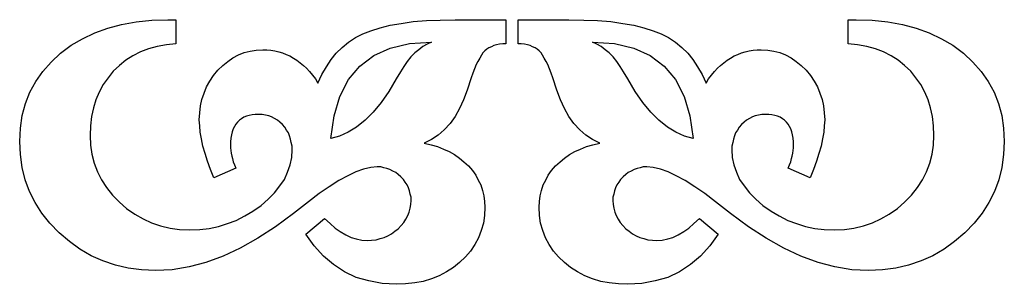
# Model space of a CAD drawing. Extents: x 0.02 to 5.32, y 0 to 0.71.
# Tile 1 of 2: x 0.02 to 2.65, y 0 to 0.71. Entities that reach past the tile are written whole.
import ezdxf

# ---------------------------------------------------------------- set-up
doc = ezdxf.new("R2010")
doc.units = 0

msp = doc.modelspace()

# ---------------------------------------------------------------- linework, layer by layer
at = {"color": 0}
for p, q in [((0.251953, 0.68457, 0.5), (0.289063, 0.694336, 0.5)), ((0.289063, 0.694336, 0.5), (0.328125, 0.701172, 0.5)), ((0.328125, 0.701172, 0.5), (0.370117, 0.706055, 0.5)), ((0.370117, 0.706055, 0.5), (0.413086, 0.707031, 0.5)), ((0.413086, 0.707031, 0.5), (0.43457, 0.707031, 0.5)), ((0.43457, 0.707031, 0.5), (0.43457, 0.642578, 0.5)), ((0.956055, 0.677734, 0.5), (0.980469, 0.685547, 0.5)), ((0.980469, 0.685547, 0.5), (1.007813, 0.692383, 0.5)), ((1.007813, 0.692383, 0.5), (1.037109, 0.697266, 0.5)), ((1.037109, 0.697266, 0.5), (1.069336, 0.702148, 0.5)), ((1.069336, 0.702148, 0.5), (1.104492, 0.705078, 0.5)), ((1.104492, 0.705078, 0.5), (1.141602, 0.706055, 0.5)), ((1.141602, 0.706055, 0.5), (1.181641, 0.707031, 0.5)), ((1.181641, 0.707031, 0.5), (1.317383, 0.707031, 0.5)), ((1.317383, 0.707031, 0.5), (1.317383, 0.642578, 0.5)), ((1.349609, 0.642578, 0.5), (1.349609, 0.707031, 0.5)), ((1.349609, 0.707031, 0.5), (1.485352, 0.707031, 0.5)), ((1.485352, 0.707031, 0.5), (1.525391, 0.706055, 0.5)), ((1.525391, 0.706055, 0.5), (1.5625, 0.705078, 0.5)), ((1.5625, 0.705078, 0.5), (1.597656, 0.702148, 0.5)), ((1.597656, 0.702148, 0.5), (1.629883, 0.697266, 0.5)), ((1.629883, 0.697266, 0.5), (1.65918, 0.692383, 0.5)), ((1.65918, 0.692383, 0.5), (1.686523, 0.685547, 0.5)), ((1.686523, 0.685547, 0.5), (1.710938, 0.677734, 0.5)), ((2.232422, 0.642578, 0.5), (2.232422, 0.707031, 0.5)), ((2.232422, 0.707031, 0.5), (2.253906, 0.707031, 0.5)), ((2.253906, 0.707031, 0.5), (2.296875, 0.706055, 0.5)), ((2.296875, 0.706055, 0.5), (2.338867, 0.701172, 0.5)), ((2.338867, 0.701172, 0.5), (2.37793, 0.694336, 0.5)), ((2.37793, 0.694336, 0.5), (2.415039, 0.68457, 0.5)), ((0.18457, 0.65625, 0.5), (0.217773, 0.671875, 0.5)), ((0.217773, 0.671875, 0.5), (0.251953, 0.68457, 0.5)), ((0.896484, 0.647461, 0.5), (0.915039, 0.65918, 0.5)), ((0.915039, 0.65918, 0.5), (0.93457, 0.668945, 0.5)), ((0.93457, 0.668945, 0.5), (0.956055, 0.677734, 0.5)), ((1.710938, 0.677734, 0.5), (1.732422, 0.668945, 0.5)), ((1.732422, 0.668945, 0.5), (1.751953, 0.65918, 0.5)), ((1.751953, 0.65918, 0.5), (1.770508, 0.647461, 0.5)), ((2.415039, 0.68457, 0.5), (2.449219, 0.671875, 0.5)), ((2.449219, 0.671875, 0.5), (2.482422, 0.65625, 0.5)), ((0.125977, 0.617188, 0.5), (0.154297, 0.638672, 0.5)), ((0.154297, 0.638672, 0.5), (0.18457, 0.65625, 0.5)), ((0.384766, 0.635742, 0.5), (0.361328, 0.628906, 0.5)), ((0.40918, 0.639648, 0.5), (0.384766, 0.635742, 0.5)), ((0.43457, 0.642578, 0.5), (0.40918, 0.639648, 0.5)), ((0.863281, 0.617188, 0.5), (0.878906, 0.632813, 0.5)), ((0.878906, 0.632813, 0.5), (0.896484, 0.647461, 0.5)), ((1.007813, 0.630859, 0.5), (1.05957, 0.643555, 0.5)), ((1.05957, 0.643555, 0.5), (1.118164, 0.647461, 0.5)), ((1.094727, 0.635742, 0.5), (1.083984, 0.626953, 0.5)), ((1.106445, 0.641602, 0.5), (1.094727, 0.635742, 0.5)), ((1.118164, 0.647461, 0.5), (1.106445, 0.641602, 0.5)), ((1.27832, 0.634766, 0.5), (1.271484, 0.631836, 0.5)), ((1.285156, 0.637695, 0.5), (1.27832, 0.634766, 0.5)), ((1.291992, 0.639648, 0.5), (1.285156, 0.637695, 0.5)), ((1.299805, 0.641602, 0.5), (1.291992, 0.639648, 0.5)), ((1.308594, 0.642578, 0.5), (1.299805, 0.641602, 0.5)), ((1.317383, 0.642578, 0.5), (1.308594, 0.642578, 0.5)), ((1.358398, 0.642578, 0.5), (1.349609, 0.642578, 0.5)), ((1.367188, 0.641602, 0.5), (1.358398, 0.642578, 0.5)), ((1.375, 0.639648, 0.5), (1.367188, 0.641602, 0.5)), ((1.381836, 0.637695, 0.5), (1.375, 0.639648, 0.5)), ((1.388672, 0.634766, 0.5), (1.381836, 0.637695, 0.5)), ((1.395508, 0.631836, 0.5), (1.388672, 0.634766, 0.5)), ((1.560547, 0.641602, 0.5), (1.548828, 0.647461, 0.5)), ((1.548828, 0.647461, 0.5), (1.607422, 0.643555, 0.5)), ((1.572266, 0.635742, 0.5), (1.560547, 0.641602, 0.5)), ((1.583008, 0.626953, 0.5), (1.572266, 0.635742, 0.5)), ((1.607422, 0.643555, 0.5), (1.65918, 0.630859, 0.5)), ((1.770508, 0.647461, 0.5), (1.788086, 0.632813, 0.5)), ((1.788086, 0.632813, 0.5), (1.803711, 0.617188, 0.5)), ((2.257813, 0.639648, 0.5), (2.232422, 0.642578, 0.5)), ((2.282227, 0.635742, 0.5), (2.257813, 0.639648, 0.5)), ((2.305664, 0.628906, 0.5), (2.282227, 0.635742, 0.5)), ((2.482422, 0.65625, 0.5), (2.512695, 0.638672, 0.5)), ((2.512695, 0.638672, 0.5), (2.541016, 0.617188, 0.5)), ((0.100586, 0.59375, 0.5), (0.125977, 0.617188, 0.5)), ((0.319336, 0.610352, 0.5), (0.300781, 0.598633, 0.5)), ((0.339844, 0.621094, 0.5), (0.319336, 0.610352, 0.5)), ((0.361328, 0.628906, 0.5), (0.339844, 0.621094, 0.5)), ((0.586914, 0.605469, 0.5), (0.601563, 0.613281, 0.5)), ((0.601563, 0.613281, 0.5), (0.617188, 0.619141, 0.5)), ((0.617188, 0.619141, 0.5), (0.632813, 0.623047, 0.5)), ((0.632813, 0.623047, 0.5), (0.649414, 0.625977, 0.5)), ((0.649414, 0.625977, 0.5), (0.666992, 0.626953, 0.5)), ((0.666992, 0.626953, 0.5), (0.677734, 0.626953, 0.5)), ((0.677734, 0.626953, 0.5), (0.688477, 0.625977, 0.5)), ((0.688477, 0.625977, 0.5), (0.699219, 0.624023, 0.5)), ((0.699219, 0.624023, 0.5), (0.709961, 0.621094, 0.5)), ((0.709961, 0.621094, 0.5), (0.719727, 0.618164, 0.5)), ((0.719727, 0.618164, 0.5), (0.729492, 0.614258, 0.5)), ((0.729492, 0.614258, 0.5), (0.739258, 0.610352, 0.5)), ((0.739258, 0.610352, 0.5), (0.749023, 0.604492, 0.5)), ((0.849609, 0.600586, 0.5), (0.863281, 0.617188, 0.5)), ((0.926758, 0.583008, 0.5), (0.963867, 0.611328, 0.5)), ((0.963867, 0.611328, 0.5), (1.007813, 0.630859, 0.5)), ((1.0625, 0.607422, 0.5), (1.052734, 0.595703, 0.5)), ((1.073242, 0.618164, 0.5), (1.0625, 0.607422, 0.5)), ((1.083984, 0.626953, 0.5), (1.073242, 0.618164, 0.5)), ((1.251953, 0.612305, 0.5), (1.24707, 0.604492, 0.5)), ((1.255859, 0.618164, 0.5), (1.251953, 0.612305, 0.5)), ((1.260742, 0.624023, 0.5), (1.255859, 0.618164, 0.5)), ((1.266602, 0.62793, 0.5), (1.260742, 0.624023, 0.5)), ((1.271484, 0.631836, 0.5), (1.266602, 0.62793, 0.5)), ((1.400391, 0.62793, 0.5), (1.395508, 0.631836, 0.5)), ((1.40625, 0.624023, 0.5), (1.400391, 0.62793, 0.5)), ((1.411133, 0.618164, 0.5), (1.40625, 0.624023, 0.5)), ((1.415039, 0.612305, 0.5), (1.411133, 0.618164, 0.5)), ((1.419922, 0.604492, 0.5), (1.415039, 0.612305, 0.5)), ((1.59375, 0.618164, 0.5), (1.583008, 0.626953, 0.5)), ((1.604492, 0.607422, 0.5), (1.59375, 0.618164, 0.5)), ((1.614258, 0.595703, 0.5), (1.604492, 0.607422, 0.5)), ((1.65918, 0.630859, 0.5), (1.703125, 0.611328, 0.5)), ((1.703125, 0.611328, 0.5), (1.740234, 0.583008, 0.5)), ((1.803711, 0.617188, 0.5), (1.817383, 0.600586, 0.5)), ((1.917969, 0.604492, 0.5), (1.927734, 0.610352, 0.5)), ((1.927734, 0.610352, 0.5), (1.9375, 0.614258, 0.5)), ((1.9375, 0.614258, 0.5), (1.947266, 0.618164, 0.5)), ((1.947266, 0.618164, 0.5), (1.957031, 0.621094, 0.5)), ((1.957031, 0.621094, 0.5), (1.967773, 0.624023, 0.5)), ((1.967773, 0.624023, 0.5), (1.978516, 0.625977, 0.5)), ((1.978516, 0.625977, 0.5), (1.989258, 0.626953, 0.5)), ((1.989258, 0.626953, 0.5), (2, 0.626953, 0.5)), ((2, 0.626953, 0.5), (2.017578, 0.625977, 0.5)), ((2.017578, 0.625977, 0.5), (2.03418, 0.623047, 0.5)), ((2.03418, 0.623047, 0.5), (2.049805, 0.619141, 0.5)), ((2.049805, 0.619141, 0.5), (2.06543, 0.613281, 0.5)), ((2.06543, 0.613281, 0.5), (2.080078, 0.605469, 0.5)), ((2.327148, 0.621094, 0.5), (2.305664, 0.628906, 0.5)), ((2.347656, 0.610352, 0.5), (2.327148, 0.621094, 0.5)), ((2.366211, 0.598633, 0.5), (2.347656, 0.610352, 0.5)), ((2.541016, 0.617188, 0.5), (2.566406, 0.59375, 0.5)), ((0.078125, 0.568359, 0.5), (0.100586, 0.59375, 0.5)), ((0.283203, 0.584961, 0.5), (0.266602, 0.569336, 0.5)), ((0.300781, 0.598633, 0.5), (0.283203, 0.584961, 0.5)), ((0.546875, 0.572266, 0.5), (0.55957, 0.584961, 0.5)), ((0.55957, 0.584961, 0.5), (0.573242, 0.595703, 0.5)), ((0.573242, 0.595703, 0.5), (0.586914, 0.605469, 0.5)), ((0.749023, 0.604492, 0.5), (0.757813, 0.598633, 0.5)), ((0.757813, 0.598633, 0.5), (0.766602, 0.591797, 0.5)), ((0.766602, 0.591797, 0.5), (0.775391, 0.584961, 0.5)), ((0.775391, 0.584961, 0.5), (0.78418, 0.577148, 0.5)), ((0.825195, 0.560547, 0.5), (0.836914, 0.581055, 0.5)), ((0.836914, 0.581055, 0.5), (0.849609, 0.600586, 0.5)), ((0.896484, 0.546875, 0.5), (0.926758, 0.583008, 0.5)), ((1.043945, 0.582031, 0.5), (1.035156, 0.567383, 0.5)), ((1.052734, 0.595703, 0.5), (1.043945, 0.582031, 0.5)), ((1.237305, 0.586914, 0.5), (1.233398, 0.576172, 0.5)), ((1.242188, 0.595703, 0.5), (1.237305, 0.586914, 0.5)), ((1.24707, 0.604492, 0.5), (1.242188, 0.595703, 0.5)), ((1.424805, 0.595703, 0.5), (1.419922, 0.604492, 0.5)), ((1.429688, 0.586914, 0.5), (1.424805, 0.595703, 0.5)), ((1.433594, 0.576172, 0.5), (1.429688, 0.586914, 0.5)), ((1.623047, 0.582031, 0.5), (1.614258, 0.595703, 0.5)), ((1.631836, 0.567383, 0.5), (1.623047, 0.582031, 0.5)), ((1.740234, 0.583008, 0.5), (1.770508, 0.546875, 0.5)), ((1.817383, 0.600586, 0.5), (1.830078, 0.581055, 0.5)), ((1.830078, 0.581055, 0.5), (1.841797, 0.560547, 0.5)), ((1.882813, 0.577148, 0.5), (1.891602, 0.584961, 0.5)), ((1.891602, 0.584961, 0.5), (1.900391, 0.591797, 0.5)), ((1.900391, 0.591797, 0.5), (1.90918, 0.598633, 0.5)), ((1.90918, 0.598633, 0.5), (1.917969, 0.604492, 0.5)), ((2.080078, 0.605469, 0.5), (2.09375, 0.595703, 0.5)), ((2.09375, 0.595703, 0.5), (2.107422, 0.584961, 0.5)), ((2.107422, 0.584961, 0.5), (2.120117, 0.572266, 0.5)), ((2.383789, 0.584961, 0.5), (2.366211, 0.598633, 0.5)), ((2.400391, 0.569336, 0.5), (2.383789, 0.584961, 0.5)), ((2.566406, 0.59375, 0.5), (2.588867, 0.568359, 0.5)), ((0.05957, 0.541992, 0.5), (0.078125, 0.568359, 0.5)), ((0.266602, 0.569336, 0.5), (0.25293, 0.551758, 0.5)), ((0.525391, 0.542969, 0.5), (0.535156, 0.557617, 0.5)), ((0.535156, 0.557617, 0.5), (0.546875, 0.572266, 0.5)), ((0.78418, 0.577148, 0.5), (0.791992, 0.568359, 0.5)), ((0.791992, 0.568359, 0.5), (0.799805, 0.558594, 0.5)), ((0.799805, 0.558594, 0.5), (0.807617, 0.548828, 0.5)), ((0.814453, 0.537109, 0.5), (0.825195, 0.560547, 0.5)), ((1.035156, 0.567383, 0.5), (1.023438, 0.548828, 0.5)), ((1.228516, 0.564453, 0.5), (1.224609, 0.551758, 0.5)), ((1.233398, 0.576172, 0.5), (1.228516, 0.564453, 0.5)), ((1.438477, 0.564453, 0.5), (1.433594, 0.576172, 0.5)), ((1.442383, 0.551758, 0.5), (1.438477, 0.564453, 0.5)), ((1.643555, 0.548828, 0.5), (1.631836, 0.567383, 0.5)), ((1.841797, 0.560547, 0.5), (1.852539, 0.537109, 0.5)), ((1.859375, 0.548828, 0.5), (1.867188, 0.558594, 0.5)), ((1.867188, 0.558594, 0.5), (1.875, 0.568359, 0.5)), ((1.875, 0.568359, 0.5), (1.882813, 0.577148, 0.5)), ((2.120117, 0.572266, 0.5), (2.131836, 0.557617, 0.5)), ((2.131836, 0.557617, 0.5), (2.141602, 0.542969, 0.5)), ((2.414063, 0.551758, 0.5), (2.400391, 0.569336, 0.5)), ((2.588867, 0.568359, 0.5), (2.607422, 0.541992, 0.5)), ((0.043945, 0.513672, 0.5), (0.05957, 0.541992, 0.5)), ((0.240234, 0.53418, 0.5), (0.229492, 0.513672, 0.5)), ((0.25293, 0.551758, 0.5), (0.240234, 0.53418, 0.5)), ((0.509766, 0.510742, 0.5), (0.516602, 0.527344, 0.5)), ((0.516602, 0.527344, 0.5), (0.525391, 0.542969, 0.5)), ((0.807617, 0.548828, 0.5), (0.814453, 0.537109, 0.5)), ((0.873047, 0.501953, 0.5), (0.896484, 0.546875, 0.5)), ((1.023438, 0.548828, 0.5), (1.003906, 0.515625, 0.5)), ((1.224609, 0.551758, 0.5), (1.213867, 0.518555, 0.5)), ((1.453125, 0.518555, 0.5), (1.442383, 0.551758, 0.5)), ((1.663086, 0.515625, 0.5), (1.643555, 0.548828, 0.5)), ((1.770508, 0.546875, 0.5), (1.793945, 0.501953, 0.5)), ((1.852539, 0.537109, 0.5), (1.859375, 0.548828, 0.5)), ((2.141602, 0.542969, 0.5), (2.150391, 0.527344, 0.5)), ((2.150391, 0.527344, 0.5), (2.157227, 0.510742, 0.5)), ((2.426758, 0.53418, 0.5), (2.414063, 0.551758, 0.5)), ((2.4375, 0.513672, 0.5), (2.426758, 0.53418, 0.5)), ((2.607422, 0.541992, 0.5), (2.623047, 0.513672, 0.5)), ((0.032227, 0.483398, 0.5), (0.043945, 0.513672, 0.5)), ((0.229492, 0.513672, 0.5), (0.220703, 0.493164, 0.5)), ((0.503906, 0.494141, 0.5), (0.509766, 0.510742, 0.5)), ((0.857422, 0.450195, 0.5), (0.873047, 0.501953, 0.5)), ((1.003906, 0.515625, 0.5), (0.983398, 0.485352, 0.5)), ((1.213867, 0.518555, 0.5), (1.204102, 0.493164, 0.5)), ((1.462891, 0.493164, 0.5), (1.453125, 0.518555, 0.5)), ((1.683594, 0.485352, 0.5), (1.663086, 0.515625, 0.5)), ((1.793945, 0.501953, 0.5), (1.80957, 0.450195, 0.5)), ((2.157227, 0.510742, 0.5), (2.163086, 0.494141, 0.5)), ((2.446289, 0.493164, 0.5), (2.4375, 0.513672, 0.5)), ((2.623047, 0.513672, 0.5), (2.634766, 0.483398, 0.5)), ((0.023438, 0.451172, 0.5), (0.032227, 0.483398, 0.5)), ((0.220703, 0.493164, 0.5), (0.213867, 0.47168, 0.5)), ((0.498047, 0.458008, 0.5), (0.5, 0.476563, 0.5)), ((0.5, 0.476563, 0.5), (0.503906, 0.494141, 0.5)), ((0.983398, 0.485352, 0.5), (0.961914, 0.459961, 0.5)), ((1.204102, 0.493164, 0.5), (1.193359, 0.469727, 0.5)), ((1.473633, 0.469727, 0.5), (1.462891, 0.493164, 0.5)), ((1.705078, 0.459961, 0.5), (1.683594, 0.485352, 0.5)), ((2.163086, 0.494141, 0.5), (2.166992, 0.476563, 0.5)), ((2.166992, 0.476563, 0.5), (2.168945, 0.458008, 0.5)), ((2.453125, 0.47168, 0.5), (2.446289, 0.493164, 0.5)), ((2.634766, 0.483398, 0.5), (2.643555, 0.451172, 0.5)), ((0.018555, 0.416992, 0.5), (0.023438, 0.451172, 0.5)), ((0.208984, 0.448242, 0.5), (0.206055, 0.423828, 0.5)), ((0.213867, 0.47168, 0.5), (0.208984, 0.448242, 0.5)), ((0.49707, 0.439453, 0.5), (0.498047, 0.458008, 0.5)), ((0.623047, 0.449219, 0.5), (0.616211, 0.446289, 0.5)), ((0.630859, 0.451172, 0.5), (0.623047, 0.449219, 0.5)), ((0.638672, 0.453125, 0.5), (0.630859, 0.451172, 0.5)), ((0.646484, 0.454102, 0.5), (0.638672, 0.453125, 0.5)), ((0.65625, 0.454102, 0.5), (0.646484, 0.454102, 0.5)), ((0.665039, 0.454102, 0.5), (0.65625, 0.454102, 0.5)), ((0.673828, 0.452148, 0.5), (0.665039, 0.454102, 0.5)), ((0.682617, 0.450195, 0.5), (0.673828, 0.452148, 0.5)), ((0.69043, 0.447266, 0.5), (0.682617, 0.450195, 0.5)), ((0.848633, 0.389648, 0.5), (0.857422, 0.450195, 0.5)), ((0.961914, 0.459961, 0.5), (0.94043, 0.438477, 0.5)), ((1.181641, 0.448242, 0.5), (1.167969, 0.429688, 0.5)), ((1.193359, 0.469727, 0.5), (1.181641, 0.448242, 0.5)), ((1.485352, 0.448242, 0.5), (1.473633, 0.469727, 0.5)), ((1.499023, 0.429688, 0.5), (1.485352, 0.448242, 0.5)), ((1.726563, 0.438477, 0.5), (1.705078, 0.459961, 0.5)), ((1.80957, 0.450195, 0.5), (1.818359, 0.389648, 0.5)), ((1.984375, 0.450195, 0.5), (1.976563, 0.447266, 0.5)), ((1.993164, 0.452148, 0.5), (1.984375, 0.450195, 0.5)), ((2.001953, 0.454102, 0.5), (1.993164, 0.452148, 0.5)), ((2.010742, 0.454102, 0.5), (2.001953, 0.454102, 0.5)), ((2.020508, 0.454102, 0.5), (2.010742, 0.454102, 0.5)), ((2.02832, 0.453125, 0.5), (2.020508, 0.454102, 0.5)), ((2.036133, 0.451172, 0.5), (2.02832, 0.453125, 0.5)), ((2.043945, 0.449219, 0.5), (2.036133, 0.451172, 0.5)), ((2.050781, 0.446289, 0.5), (2.043945, 0.449219, 0.5)), ((2.168945, 0.458008, 0.5), (2.169922, 0.439453, 0.5)), ((2.458008, 0.448242, 0.5), (2.453125, 0.47168, 0.5)), ((2.460938, 0.423828, 0.5), (2.458008, 0.448242, 0.5)), ((2.643555, 0.451172, 0.5), (2.648438, 0.416992, 0.5)), ((0.206055, 0.423828, 0.5), (0.205078, 0.397461, 0.5)), ((0.498047, 0.423828, 0.5), (0.49707, 0.439453, 0.5)), ((0.499023, 0.40625, 0.5), (0.498047, 0.423828, 0.5)), ((0.59082, 0.421875, 0.5), (0.587891, 0.415039, 0.5)), ((0.594727, 0.427734, 0.5), (0.59082, 0.421875, 0.5)), ((0.599609, 0.433594, 0.5), (0.594727, 0.427734, 0.5)), ((0.604492, 0.438477, 0.5), (0.599609, 0.433594, 0.5)), ((0.610352, 0.442383, 0.5), (0.604492, 0.438477, 0.5)), ((0.616211, 0.446289, 0.5), (0.610352, 0.442383, 0.5)), ((0.698242, 0.443359, 0.5), (0.69043, 0.447266, 0.5)), ((0.706055, 0.438477, 0.5), (0.698242, 0.443359, 0.5)), ((0.712891, 0.433594, 0.5), (0.706055, 0.438477, 0.5)), ((0.719727, 0.426758, 0.5), (0.712891, 0.433594, 0.5)), ((0.725586, 0.419922, 0.5), (0.719727, 0.426758, 0.5)), ((0.94043, 0.438477, 0.5), (0.917969, 0.419922, 0.5)), ((1.167969, 0.429688, 0.5), (1.152344, 0.413086, 0.5)), ((1.514648, 0.413086, 0.5), (1.499023, 0.429688, 0.5)), ((1.749023, 0.419922, 0.5), (1.726563, 0.438477, 0.5)), ((1.947266, 0.426758, 0.5), (1.941406, 0.419922, 0.5)), ((1.954102, 0.433594, 0.5), (1.947266, 0.426758, 0.5)), ((1.960938, 0.438477, 0.5), (1.954102, 0.433594, 0.5)), ((1.96875, 0.443359, 0.5), (1.960938, 0.438477, 0.5)), ((1.976563, 0.447266, 0.5), (1.96875, 0.443359, 0.5)), ((2.056641, 0.442383, 0.5), (2.050781, 0.446289, 0.5)), ((2.0625, 0.438477, 0.5), (2.056641, 0.442383, 0.5)), ((2.067383, 0.433594, 0.5), (2.0625, 0.438477, 0.5)), ((2.072266, 0.427734, 0.5), (2.067383, 0.433594, 0.5)), ((2.076172, 0.421875, 0.5), (2.072266, 0.427734, 0.5)), ((2.079102, 0.415039, 0.5), (2.076172, 0.421875, 0.5)), ((2.168945, 0.423828, 0.5), (2.167969, 0.40625, 0.5)), ((2.169922, 0.439453, 0.5), (2.168945, 0.423828, 0.5)), ((2.461914, 0.397461, 0.5), (2.460938, 0.423828, 0.5)), ((0.016602, 0.381836, 0.5), (0.018555, 0.416992, 0.5)), ((0.205078, 0.397461, 0.5), (0.206055, 0.37207, 0.5)), ((0.50293, 0.388672, 0.5), (0.499023, 0.40625, 0.5)), ((0.583008, 0.399414, 0.5), (0.581055, 0.390625, 0.5)), ((0.584961, 0.407227, 0.5), (0.583008, 0.399414, 0.5)), ((0.587891, 0.415039, 0.5), (0.584961, 0.407227, 0.5)), ((0.730469, 0.412109, 0.5), (0.725586, 0.419922, 0.5)), ((0.735352, 0.404297, 0.5), (0.730469, 0.412109, 0.5)), ((0.738281, 0.396484, 0.5), (0.735352, 0.404297, 0.5)), ((0.741211, 0.387695, 0.5), (0.738281, 0.396484, 0.5)), ((0.87207, 0.395508, 0.5), (0.848633, 0.389648, 0.5)), ((0.895508, 0.40625, 0.5), (0.87207, 0.395508, 0.5)), ((0.917969, 0.419922, 0.5), (0.895508, 0.40625, 0.5)), ((1.135742, 0.398438, 0.5), (1.118164, 0.386719, 0.5)), ((1.152344, 0.413086, 0.5), (1.135742, 0.398438, 0.5)), ((1.53125, 0.398438, 0.5), (1.514648, 0.413086, 0.5)), ((1.548828, 0.386719, 0.5), (1.53125, 0.398438, 0.5)), ((1.771484, 0.40625, 0.5), (1.749023, 0.419922, 0.5)), ((1.794922, 0.395508, 0.5), (1.771484, 0.40625, 0.5)), ((1.818359, 0.389648, 0.5), (1.794922, 0.395508, 0.5)), ((1.928711, 0.396484, 0.5), (1.925781, 0.387695, 0.5)), ((1.931641, 0.404297, 0.5), (1.928711, 0.396484, 0.5)), ((1.936523, 0.412109, 0.5), (1.931641, 0.404297, 0.5)), ((1.941406, 0.419922, 0.5), (1.936523, 0.412109, 0.5)), ((2.082031, 0.407227, 0.5), (2.079102, 0.415039, 0.5)), ((2.083984, 0.399414, 0.5), (2.082031, 0.407227, 0.5)), ((2.085938, 0.390625, 0.5), (2.083984, 0.399414, 0.5)), ((2.167969, 0.40625, 0.5), (2.164063, 0.388672, 0.5)), ((2.460938, 0.37207, 0.5), (2.461914, 0.397461, 0.5)), ((2.648438, 0.416992, 0.5), (2.650391, 0.381836, 0.5)), ((0.018555, 0.34668, 0.5), (0.016602, 0.381836, 0.5)), ((0.206055, 0.37207, 0.5), (0.209961, 0.347656, 0.5)), ((0.506836, 0.369141, 0.5), (0.50293, 0.388672, 0.5)), ((0.512695, 0.349609, 0.5), (0.506836, 0.369141, 0.5)), ((0.581055, 0.390625, 0.5), (0.580078, 0.380859, 0.5)), ((0.580078, 0.380859, 0.5), (0.580078, 0.371094, 0.5)), ((0.580078, 0.371094, 0.5), (0.580078, 0.364258, 0.5)), ((0.743164, 0.378906, 0.5), (0.741211, 0.387695, 0.5)), ((0.745117, 0.369141, 0.5), (0.743164, 0.378906, 0.5)), ((0.745117, 0.359375, 0.5), (0.745117, 0.369141, 0.5)), ((1.118164, 0.386719, 0.5), (1.098633, 0.376953, 0.5)), ((1.098633, 0.376953, 0.5), (1.117188, 0.373047, 0.5)), ((1.117188, 0.373047, 0.5), (1.133789, 0.368164, 0.5)), ((1.533203, 0.368164, 0.5), (1.549805, 0.373047, 0.5)), ((1.568359, 0.376953, 0.5), (1.548828, 0.386719, 0.5)), ((1.549805, 0.373047, 0.5), (1.568359, 0.376953, 0.5)), ((1.923828, 0.378906, 0.5), (1.921875, 0.369141, 0.5)), ((1.921875, 0.369141, 0.5), (1.921875, 0.359375, 0.5)), ((1.925781, 0.387695, 0.5), (1.923828, 0.378906, 0.5)), ((2.086914, 0.380859, 0.5), (2.085938, 0.390625, 0.5)), ((2.086914, 0.371094, 0.5), (2.086914, 0.380859, 0.5)), ((2.086914, 0.364258, 0.5), (2.086914, 0.371094, 0.5)), ((2.160156, 0.369141, 0.5), (2.154297, 0.349609, 0.5)), ((2.164063, 0.388672, 0.5), (2.160156, 0.369141, 0.5)), ((2.457031, 0.347656, 0.5), (2.460938, 0.37207, 0.5)), ((2.650391, 0.381836, 0.5), (2.648438, 0.34668, 0.5)), ((0.023438, 0.3125, 0.5), (0.018555, 0.34668, 0.5)), ((0.209961, 0.347656, 0.5), (0.21582, 0.323242, 0.5)), ((0.518555, 0.329102, 0.5), (0.512695, 0.349609, 0.5)), ((0.580078, 0.364258, 0.5), (0.581055, 0.357422, 0.5)), ((0.581055, 0.357422, 0.5), (0.582031, 0.350586, 0.5)), ((0.582031, 0.350586, 0.5), (0.583984, 0.342773, 0.5)), ((0.583984, 0.342773, 0.5), (0.585938, 0.335938, 0.5)), ((0.744141, 0.338867, 0.5), (0.745117, 0.359375, 0.5)), ((1.133789, 0.368164, 0.5), (1.150391, 0.361328, 0.5)), ((1.150391, 0.361328, 0.5), (1.165039, 0.354492, 0.5)), ((1.165039, 0.354492, 0.5), (1.179688, 0.34668, 0.5)), ((1.179688, 0.34668, 0.5), (1.193359, 0.336914, 0.5)), ((1.473633, 0.336914, 0.5), (1.487305, 0.34668, 0.5)), ((1.487305, 0.34668, 0.5), (1.501953, 0.354492, 0.5)), ((1.501953, 0.354492, 0.5), (1.516602, 0.361328, 0.5)), ((1.516602, 0.361328, 0.5), (1.533203, 0.368164, 0.5)), ((1.921875, 0.359375, 0.5), (1.922852, 0.338867, 0.5)), ((2.081055, 0.335938, 0.5), (2.083008, 0.342773, 0.5)), ((2.083008, 0.342773, 0.5), (2.084961, 0.350586, 0.5)), ((2.084961, 0.350586, 0.5), (2.085938, 0.357422, 0.5)), ((2.085938, 0.357422, 0.5), (2.086914, 0.364258, 0.5)), ((2.154297, 0.349609, 0.5), (2.148438, 0.329102, 0.5)), ((2.451172, 0.323242, 0.5), (2.457031, 0.347656, 0.5)), ((2.648438, 0.34668, 0.5), (2.643555, 0.3125, 0.5)), ((0.21582, 0.323242, 0.5), (0.224609, 0.300781, 0.5)), ((0.527344, 0.306641, 0.5), (0.518555, 0.329102, 0.5)), ((0.585938, 0.335938, 0.5), (0.587891, 0.327148, 0.5)), ((0.587891, 0.327148, 0.5), (0.59082, 0.319336, 0.5)), ((0.59082, 0.319336, 0.5), (0.594727, 0.310547, 0.5)), ((0.733398, 0.299805, 0.5), (0.740234, 0.319336, 0.5)), ((0.740234, 0.319336, 0.5), (0.744141, 0.338867, 0.5)), ((1.193359, 0.336914, 0.5), (1.205078, 0.327148, 0.5)), ((1.205078, 0.327148, 0.5), (1.216797, 0.316406, 0.5)), ((1.216797, 0.316406, 0.5), (1.227539, 0.303711, 0.5)), ((1.439453, 0.303711, 0.5), (1.450195, 0.316406, 0.5)), ((1.450195, 0.316406, 0.5), (1.461914, 0.327148, 0.5)), ((1.461914, 0.327148, 0.5), (1.473633, 0.336914, 0.5)), ((1.922852, 0.338867, 0.5), (1.926758, 0.319336, 0.5)), ((1.926758, 0.319336, 0.5), (1.933594, 0.299805, 0.5)), ((2.072266, 0.310547, 0.5), (2.076172, 0.319336, 0.5)), ((2.076172, 0.319336, 0.5), (2.079102, 0.327148, 0.5)), ((2.079102, 0.327148, 0.5), (2.081055, 0.335938, 0.5)), ((2.148438, 0.329102, 0.5), (2.139648, 0.306641, 0.5)), ((2.442383, 0.300781, 0.5), (2.451172, 0.323242, 0.5)), ((0.03125, 0.279297, 0.5), (0.023438, 0.3125, 0.5)), ((0.224609, 0.300781, 0.5), (0.235352, 0.279297, 0.5)), ((0.536133, 0.28418, 0.5), (0.527344, 0.306641, 0.5)), ((0.594727, 0.310547, 0.5), (0.536133, 0.28418, 0.5)), ((0.724609, 0.280273, 0.5), (0.733398, 0.299805, 0.5)), ((0.894531, 0.290039, 0.5), (0.870117, 0.277344, 0.5)), ((0.916016, 0.300781, 0.5), (0.894531, 0.290039, 0.5)), ((0.936523, 0.307617, 0.5), (0.916016, 0.300781, 0.5)), ((0.956055, 0.3125, 0.5), (0.936523, 0.307617, 0.5)), ((0.972656, 0.313477, 0.5), (0.956055, 0.3125, 0.5)), ((0.982422, 0.313477, 0.5), (0.972656, 0.313477, 0.5)), ((0.990234, 0.311523, 0.5), (0.982422, 0.313477, 0.5)), ((0.999023, 0.30957, 0.5), (0.990234, 0.311523, 0.5)), ((1.006836, 0.306641, 0.5), (0.999023, 0.30957, 0.5)), ((1.014648, 0.302734, 0.5), (1.006836, 0.306641, 0.5)), ((1.022461, 0.298828, 0.5), (1.014648, 0.302734, 0.5)), ((1.029297, 0.292969, 0.5), (1.022461, 0.298828, 0.5)), ((1.036133, 0.287109, 0.5), (1.029297, 0.292969, 0.5)), ((1.227539, 0.303711, 0.5), (1.236328, 0.291992, 0.5)), ((1.236328, 0.291992, 0.5), (1.243164, 0.27832, 0.5)), ((1.423828, 0.27832, 0.5), (1.430664, 0.291992, 0.5)), ((1.430664, 0.291992, 0.5), (1.439453, 0.303711, 0.5)), ((1.637695, 0.292969, 0.5), (1.630859, 0.287109, 0.5)), ((1.644531, 0.298828, 0.5), (1.637695, 0.292969, 0.5)), ((1.652344, 0.302734, 0.5), (1.644531, 0.298828, 0.5)), ((1.660156, 0.306641, 0.5), (1.652344, 0.302734, 0.5)), ((1.667969, 0.30957, 0.5), (1.660156, 0.306641, 0.5)), ((1.676758, 0.311523, 0.5), (1.667969, 0.30957, 0.5)), ((1.68457, 0.313477, 0.5), (1.676758, 0.311523, 0.5)), ((1.694336, 0.313477, 0.5), (1.68457, 0.313477, 0.5)), ((1.710938, 0.3125, 0.5), (1.694336, 0.313477, 0.5)), ((1.730469, 0.307617, 0.5), (1.710938, 0.3125, 0.5)), ((1.750977, 0.300781, 0.5), (1.730469, 0.307617, 0.5)), ((1.772461, 0.290039, 0.5), (1.750977, 0.300781, 0.5)), ((1.796875, 0.277344, 0.5), (1.772461, 0.290039, 0.5)), ((1.933594, 0.299805, 0.5), (1.942383, 0.280273, 0.5)), ((2.130859, 0.28418, 0.5), (2.072266, 0.310547, 0.5)), ((2.139648, 0.306641, 0.5), (2.130859, 0.28418, 0.5)), ((2.431641, 0.279297, 0.5), (2.442383, 0.300781, 0.5)), ((2.643555, 0.3125, 0.5), (2.635742, 0.279297, 0.5)), ((0.042969, 0.248047, 0.5), (0.03125, 0.279297, 0.5)), ((0.235352, 0.279297, 0.5), (0.249023, 0.258789, 0.5)), ((0.712891, 0.262695, 0.5), (0.724609, 0.280273, 0.5)), ((0.870117, 0.277344, 0.5), (0.844727, 0.260742, 0.5)), ((1.042969, 0.280273, 0.5), (1.036133, 0.287109, 0.5)), ((1.047852, 0.272461, 0.5), (1.042969, 0.280273, 0.5)), ((1.052734, 0.265625, 0.5), (1.047852, 0.272461, 0.5)), ((1.056641, 0.257813, 0.5), (1.052734, 0.265625, 0.5)), ((1.243164, 0.27832, 0.5), (1.25, 0.265625, 0.5)), ((1.25, 0.265625, 0.5), (1.254883, 0.250977, 0.5)), ((1.412109, 0.250977, 0.5), (1.416992, 0.265625, 0.5)), ((1.416992, 0.265625, 0.5), (1.423828, 0.27832, 0.5)), ((1.614258, 0.265625, 0.5), (1.610352, 0.257813, 0.5)), ((1.619141, 0.272461, 0.5), (1.614258, 0.265625, 0.5)), ((1.624023, 0.280273, 0.5), (1.619141, 0.272461, 0.5)), ((1.630859, 0.287109, 0.5), (1.624023, 0.280273, 0.5)), ((1.822266, 0.260742, 0.5), (1.796875, 0.277344, 0.5)), ((1.942383, 0.280273, 0.5), (1.954102, 0.262695, 0.5)), ((2.417969, 0.258789, 0.5), (2.431641, 0.279297, 0.5)), ((2.635742, 0.279297, 0.5), (2.624023, 0.248047, 0.5)), ((0.057617, 0.21875, 0.5), (0.042969, 0.248047, 0.5)), ((0.249023, 0.258789, 0.5), (0.264648, 0.238281, 0.5)), ((0.264648, 0.238281, 0.5), (0.283203, 0.219727, 0.5)), ((0.681641, 0.227539, 0.5), (0.698242, 0.244141, 0.5)), ((0.698242, 0.244141, 0.5), (0.712891, 0.262695, 0.5)), ((0.817383, 0.242188, 0.5), (0.789063, 0.220703, 0.5)), ((0.844727, 0.260742, 0.5), (0.817383, 0.242188, 0.5)), ((1.05957, 0.25, 0.5), (1.056641, 0.257813, 0.5)), ((1.061523, 0.241211, 0.5), (1.05957, 0.25, 0.5)), ((1.063477, 0.232422, 0.5), (1.061523, 0.241211, 0.5)), ((1.254883, 0.250977, 0.5), (1.257813, 0.236328, 0.5)), ((1.40918, 0.236328, 0.5), (1.412109, 0.250977, 0.5)), ((1.605469, 0.241211, 0.5), (1.603516, 0.232422, 0.5)), ((1.607422, 0.25, 0.5), (1.605469, 0.241211, 0.5)), ((1.610352, 0.257813, 0.5), (1.607422, 0.25, 0.5)), ((1.849609, 0.242188, 0.5), (1.822266, 0.260742, 0.5)), ((1.87793, 0.220703, 0.5), (1.849609, 0.242188, 0.5)), ((1.954102, 0.262695, 0.5), (1.96875, 0.244141, 0.5)), ((1.96875, 0.244141, 0.5), (1.985352, 0.227539, 0.5)), ((2.383789, 0.219727, 0.5), (2.402344, 0.238281, 0.5)), ((2.402344, 0.238281, 0.5), (2.417969, 0.258789, 0.5)), ((2.624023, 0.248047, 0.5), (2.609375, 0.21875, 0.5)), ((0.076172, 0.19043, 0.5), (0.057617, 0.21875, 0.5)), ((0.283203, 0.219727, 0.5), (0.302734, 0.202148, 0.5)), ((0.640625, 0.195313, 0.5), (0.662109, 0.210938, 0.5)), ((0.662109, 0.210938, 0.5), (0.681641, 0.227539, 0.5)), ((0.789063, 0.220703, 0.5), (0.749023, 0.189453, 0.5)), ((1.061523, 0.203125, 0.5), (1.0625, 0.212891, 0.5)), ((1.0625, 0.212891, 0.5), (1.063477, 0.223633, 0.5)), ((1.063477, 0.223633, 0.5), (1.063477, 0.232422, 0.5)), ((1.257813, 0.236328, 0.5), (1.259766, 0.22168, 0.5)), ((1.259766, 0.22168, 0.5), (1.260742, 0.206055, 0.5)), ((1.40625, 0.206055, 0.5), (1.407227, 0.22168, 0.5)), ((1.407227, 0.22168, 0.5), (1.40918, 0.236328, 0.5)), ((1.603516, 0.232422, 0.5), (1.603516, 0.223633, 0.5)), ((1.603516, 0.223633, 0.5), (1.604492, 0.212891, 0.5)), ((1.604492, 0.212891, 0.5), (1.605469, 0.203125, 0.5)), ((1.917969, 0.189453, 0.5), (1.87793, 0.220703, 0.5)), ((1.985352, 0.227539, 0.5), (2.004883, 0.210938, 0.5)), ((2.004883, 0.210938, 0.5), (2.026367, 0.195313, 0.5)), ((2.364258, 0.202148, 0.5), (2.383789, 0.219727, 0.5)), ((2.609375, 0.21875, 0.5), (2.59082, 0.19043, 0.5)), ((0.097656, 0.163086, 0.5), (0.076172, 0.19043, 0.5)), ((0.302734, 0.202148, 0.5), (0.324219, 0.1875, 0.5)), ((0.324219, 0.1875, 0.5), (0.34668, 0.174805, 0.5)), ((0.619141, 0.182617, 0.5), (0.640625, 0.195313, 0.5)), ((0.749023, 0.189453, 0.5), (0.701172, 0.15332, 0.5)), ((1.054688, 0.183594, 0.5), (1.058594, 0.192383, 0.5)), ((1.058594, 0.192383, 0.5), (1.061523, 0.203125, 0.5)), ((1.260742, 0.206055, 0.5), (1.259766, 0.183594, 0.5)), ((1.407227, 0.183594, 0.5), (1.40625, 0.206055, 0.5)), ((1.605469, 0.203125, 0.5), (1.608398, 0.192383, 0.5)), ((1.608398, 0.192383, 0.5), (1.612305, 0.183594, 0.5)), ((1.96582, 0.15332, 0.5), (1.917969, 0.189453, 0.5)), ((2.026367, 0.195313, 0.5), (2.047852, 0.182617, 0.5)), ((2.320313, 0.174805, 0.5), (2.342773, 0.1875, 0.5)), ((2.342773, 0.1875, 0.5), (2.364258, 0.202148, 0.5)), ((2.59082, 0.19043, 0.5), (2.569336, 0.163086, 0.5)), ((0.12207, 0.137695, 0.5), (0.097656, 0.163086, 0.5)), ((0.34668, 0.174805, 0.5), (0.369141, 0.164063, 0.5)), ((0.369141, 0.164063, 0.5), (0.393555, 0.15625, 0.5)), ((0.548828, 0.154297, 0.5), (0.572266, 0.162109, 0.5)), ((0.572266, 0.162109, 0.5), (0.595703, 0.170898, 0.5)), ((0.595703, 0.170898, 0.5), (0.619141, 0.182617, 0.5)), ((0.782227, 0.133789, 0.5), (0.832031, 0.175781, 0.5)), ((0.832031, 0.175781, 0.5), (0.84668, 0.162109, 0.5)), ((0.84668, 0.162109, 0.5), (0.860352, 0.150391, 0.5)), ((1.037109, 0.157227, 0.5), (1.043945, 0.165039, 0.5)), ((1.043945, 0.165039, 0.5), (1.049805, 0.173828, 0.5)), ((1.049805, 0.173828, 0.5), (1.054688, 0.183594, 0.5)), ((1.256836, 0.163086, 0.5), (1.250977, 0.143555, 0.5)), ((1.259766, 0.183594, 0.5), (1.256836, 0.163086, 0.5)), ((1.410156, 0.163086, 0.5), (1.407227, 0.183594, 0.5)), ((1.416016, 0.143555, 0.5), (1.410156, 0.163086, 0.5)), ((1.612305, 0.183594, 0.5), (1.617188, 0.173828, 0.5)), ((1.617188, 0.173828, 0.5), (1.623047, 0.165039, 0.5)), ((1.623047, 0.165039, 0.5), (1.629883, 0.157227, 0.5)), ((1.806641, 0.150391, 0.5), (1.820313, 0.162109, 0.5)), ((1.820313, 0.162109, 0.5), (1.834961, 0.175781, 0.5)), ((1.834961, 0.175781, 0.5), (1.884766, 0.133789, 0.5)), ((2.047852, 0.182617, 0.5), (2.071289, 0.170898, 0.5)), ((2.071289, 0.170898, 0.5), (2.094727, 0.162109, 0.5)), ((2.094727, 0.162109, 0.5), (2.118164, 0.154297, 0.5)), ((2.273438, 0.15625, 0.5), (2.297852, 0.164063, 0.5)), ((2.297852, 0.164063, 0.5), (2.320313, 0.174805, 0.5)), ((2.569336, 0.163086, 0.5), (2.544922, 0.137695, 0.5)), ((0.149414, 0.114258, 0.5), (0.12207, 0.137695, 0.5)), ((0.393555, 0.15625, 0.5), (0.418945, 0.150391, 0.5)), ((0.418945, 0.150391, 0.5), (0.444336, 0.146484, 0.5)), ((0.444336, 0.146484, 0.5), (0.47168, 0.145508, 0.5)), ((0.47168, 0.145508, 0.5), (0.498047, 0.146484, 0.5)), ((0.498047, 0.146484, 0.5), (0.523438, 0.149414, 0.5)), ((0.523438, 0.149414, 0.5), (0.548828, 0.154297, 0.5)), ((0.701172, 0.15332, 0.5), (0.65332, 0.123047, 0.5)), ((0.804688, 0.102539, 0.5), (0.782227, 0.133789, 0.5)), ((0.860352, 0.150391, 0.5), (0.874023, 0.140625, 0.5)), ((0.874023, 0.140625, 0.5), (0.888672, 0.131836, 0.5)), ((0.888672, 0.131836, 0.5), (0.90332, 0.125, 0.5)), ((1.000977, 0.129883, 0.5), (1.010742, 0.134766, 0.5)), ((1.010742, 0.134766, 0.5), (1.020508, 0.141602, 0.5)), ((1.020508, 0.141602, 0.5), (1.029297, 0.148438, 0.5)), ((1.029297, 0.148438, 0.5), (1.037109, 0.157227, 0.5)), ((1.250977, 0.143555, 0.5), (1.244141, 0.124023, 0.5)), ((1.422852, 0.124023, 0.5), (1.416016, 0.143555, 0.5)), ((1.629883, 0.157227, 0.5), (1.637695, 0.148438, 0.5)), ((1.637695, 0.148438, 0.5), (1.646484, 0.141602, 0.5)), ((1.646484, 0.141602, 0.5), (1.65625, 0.134766, 0.5)), ((1.65625, 0.134766, 0.5), (1.666016, 0.129883, 0.5)), ((1.763672, 0.125, 0.5), (1.77832, 0.131836, 0.5)), ((1.77832, 0.131836, 0.5), (1.792969, 0.140625, 0.5)), ((1.792969, 0.140625, 0.5), (1.806641, 0.150391, 0.5)), ((1.884766, 0.133789, 0.5), (1.862305, 0.102539, 0.5)), ((2.013672, 0.123047, 0.5), (1.96582, 0.15332, 0.5)), ((2.118164, 0.154297, 0.5), (2.143555, 0.149414, 0.5)), ((2.143555, 0.149414, 0.5), (2.168945, 0.146484, 0.5)), ((2.168945, 0.146484, 0.5), (2.195313, 0.145508, 0.5)), ((2.195313, 0.145508, 0.5), (2.222656, 0.146484, 0.5)), ((2.222656, 0.146484, 0.5), (2.248047, 0.150391, 0.5)), ((2.248047, 0.150391, 0.5), (2.273438, 0.15625, 0.5)), ((2.544922, 0.137695, 0.5), (2.517578, 0.114258, 0.5)), ((0.177734, 0.09375, 0.5), (0.149414, 0.114258, 0.5)), ((0.65332, 0.123047, 0.5), (0.606445, 0.09668, 0.5)), ((0.90332, 0.125, 0.5), (0.916992, 0.121094, 0.5)), ((0.916992, 0.121094, 0.5), (0.931641, 0.118164, 0.5)), ((0.931641, 0.118164, 0.5), (0.946289, 0.117188, 0.5)), ((0.946289, 0.117188, 0.5), (0.958008, 0.118164, 0.5)), ((0.958008, 0.118164, 0.5), (0.969727, 0.119141, 0.5)), ((0.969727, 0.119141, 0.5), (0.980469, 0.12207, 0.5)), ((0.980469, 0.12207, 0.5), (0.991211, 0.125, 0.5)), ((0.991211, 0.125, 0.5), (1.000977, 0.129883, 0.5)), ((1.234375, 0.106445, 0.5), (1.222656, 0.088867, 0.5)), ((1.244141, 0.124023, 0.5), (1.234375, 0.106445, 0.5)), ((1.432617, 0.106445, 0.5), (1.422852, 0.124023, 0.5)), ((1.444336, 0.088867, 0.5), (1.432617, 0.106445, 0.5)), ((1.666016, 0.129883, 0.5), (1.675781, 0.125, 0.5)), ((1.675781, 0.125, 0.5), (1.686523, 0.12207, 0.5)), ((1.686523, 0.12207, 0.5), (1.697266, 0.119141, 0.5)), ((1.697266, 0.119141, 0.5), (1.708984, 0.118164, 0.5)), ((1.708984, 0.118164, 0.5), (1.720703, 0.117188, 0.5)), ((1.720703, 0.117188, 0.5), (1.735352, 0.118164, 0.5)), ((1.735352, 0.118164, 0.5), (1.75, 0.121094, 0.5)), ((1.75, 0.121094, 0.5), (1.763672, 0.125, 0.5)), ((2.060547, 0.09668, 0.5), (2.013672, 0.123047, 0.5)), ((2.517578, 0.114258, 0.5), (2.489258, 0.09375, 0.5)), ((0.208008, 0.076172, 0.5), (0.177734, 0.09375, 0.5)), ((0.606445, 0.09668, 0.5), (0.560547, 0.075195, 0.5)), ((0.829102, 0.075195, 0.5), (0.804688, 0.102539, 0.5)), ((1.222656, 0.088867, 0.5), (1.208984, 0.073242, 0.5)), ((1.458008, 0.073242, 0.5), (1.444336, 0.088867, 0.5)), ((1.862305, 0.102539, 0.5), (1.837891, 0.075195, 0.5)), ((2.106445, 0.075195, 0.5), (2.060547, 0.09668, 0.5)), ((2.489258, 0.09375, 0.5), (2.458984, 0.076172, 0.5)), ((0.239258, 0.0625, 0.5), (0.208008, 0.076172, 0.5)), ((0.272461, 0.050781, 0.5), (0.239258, 0.0625, 0.5)), ((0.514648, 0.058594, 0.5), (0.469727, 0.046875, 0.5)), ((0.560547, 0.075195, 0.5), (0.514648, 0.058594, 0.5)), ((0.856445, 0.052734, 0.5), (0.829102, 0.075195, 0.5)), ((0.885742, 0.033203, 0.5), (0.856445, 0.052734, 0.5)), ((1.193359, 0.058594, 0.5), (1.176758, 0.044922, 0.5)), ((1.208984, 0.073242, 0.5), (1.193359, 0.058594, 0.5)), ((1.473633, 0.058594, 0.5), (1.458008, 0.073242, 0.5)), ((1.490234, 0.044922, 0.5), (1.473633, 0.058594, 0.5)), ((1.810547, 0.052734, 0.5), (1.78125, 0.033203, 0.5)), ((1.837891, 0.075195, 0.5), (1.810547, 0.052734, 0.5)), ((2.152344, 0.058594, 0.5), (2.106445, 0.075195, 0.5)), ((2.197266, 0.046875, 0.5), (2.152344, 0.058594, 0.5)), ((2.427734, 0.0625, 0.5), (2.394531, 0.050781, 0.5)), ((2.458984, 0.076172, 0.5), (2.427734, 0.0625, 0.5)), ((0.306641, 0.042969, 0.5), (0.272461, 0.050781, 0.5)), ((0.342773, 0.039063, 0.5), (0.306641, 0.042969, 0.5)), ((0.379883, 0.037109, 0.5), (0.342773, 0.039063, 0.5)), ((0.424805, 0.039063, 0.5), (0.379883, 0.037109, 0.5)), ((0.469727, 0.046875, 0.5), (0.424805, 0.039063, 0.5)), ((0.916992, 0.018555, 0.5), (0.885742, 0.033203, 0.5)), ((1.158203, 0.033203, 0.5), (1.138672, 0.022461, 0.5)), ((1.176758, 0.044922, 0.5), (1.158203, 0.033203, 0.5)), ((1.508789, 0.033203, 0.5), (1.490234, 0.044922, 0.5)), ((1.52832, 0.022461, 0.5), (1.508789, 0.033203, 0.5)), ((1.78125, 0.033203, 0.5), (1.75, 0.018555, 0.5)), ((2.242188, 0.039063, 0.5), (2.197266, 0.046875, 0.5)), ((2.287109, 0.037109, 0.5), (2.242188, 0.039063, 0.5)), ((2.324219, 0.039063, 0.5), (2.287109, 0.037109, 0.5)), ((2.360352, 0.042969, 0.5), (2.324219, 0.039063, 0.5)), ((2.394531, 0.050781, 0.5), (2.360352, 0.042969, 0.5)), ((0.950195, 0.008789, 0.5), (0.916992, 0.018555, 0.5)), ((0.986328, 0.001953, 0.5), (0.950195, 0.008789, 0.5)), ((1.023438, 0, 0.5), (0.986328, 0.001953, 0.5)), ((1.048828, 0.000977, 0.5), (1.023438, 0, 0.5)), ((1.073242, 0.003906, 0.5), (1.048828, 0.000977, 0.5)), ((1.095703, 0.007813, 0.5), (1.073242, 0.003906, 0.5)), ((1.118164, 0.014648, 0.5), (1.095703, 0.007813, 0.5)), ((1.138672, 0.022461, 0.5), (1.118164, 0.014648, 0.5)), ((1.548828, 0.014648, 0.5), (1.52832, 0.022461, 0.5)), ((1.571289, 0.007813, 0.5), (1.548828, 0.014648, 0.5)), ((1.59375, 0.003906, 0.5), (1.571289, 0.007813, 0.5)), ((1.618164, 0.000977, 0.5), (1.59375, 0.003906, 0.5)), ((1.643555, 0, 0.5), (1.618164, 0.000977, 0.5)), ((1.680664, 0.001953, 0.5), (1.643555, 0, 0.5)), ((1.716797, 0.008789, 0.5), (1.680664, 0.001953, 0.5)), ((1.75, 0.018555, 0.5), (1.716797, 0.008789, 0.5))]:
    msp.add_line(p, q, dxfattribs=at)

doc.saveas('drawing.dxf')
